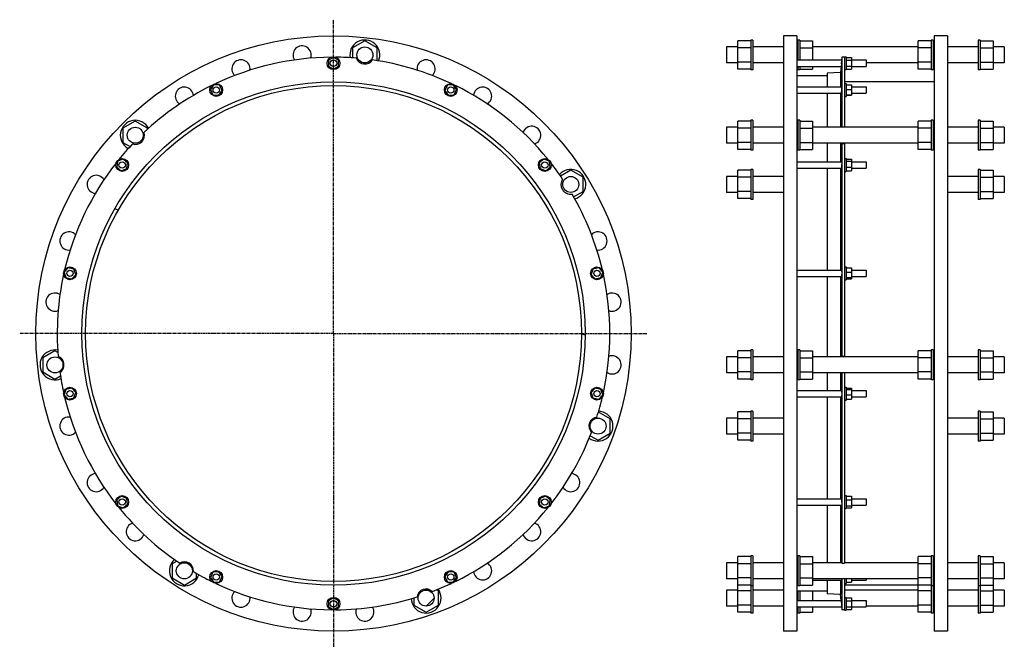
# Model space of a CAD drawing. Header units: millimetres. Extents: x -1442 to 402, y -475 to 700.
import ezdxf

# ---------------------------------------------------------------- set-up
doc = ezdxf.new("R2010")
doc.units = ezdxf.units.MM
doc.header["$LTSCALE"] = 15.367
doc.linetypes.add('CENTER', pattern=[0.6, 0.375, -0.075, 0.075, -0.075])
doc.layers.get('0').update_dxf_attribs({"linetype": 'CONTINUOUS'})
doc.layers.add('AXES', color=7, linetype='CONTINUOUS')
doc.layers.add('SURFS', color=7, linetype='CONTINUOUS')

msp = doc.modelspace()

# ---------------------------------------------------------------- hatches: boundary and pattern name
at = {"linetype": 'Continuous'}
h = msp.add_hatch(dxfattribs=at)
h.set_pattern_fill('DEFAULT__5', color=2, scale=357.632, angle=245, style=0, pattern_type=0)
h.set_pattern_definition([(245, (0, 0), (324.12, -151.14), [])])
edge = h.paths.add_edge_path()
edge.add_arc((-795.7, 634.4), 15, 270, 450)
edge.add_arc((-795.7, 634.4), 15, 90, 270)
h = msp.add_hatch(dxfattribs=at)
h.set_pattern_fill('DEFAULT__4', color=2, scale=9269.54104, angle=165, style=0, pattern_type=0)
h.set_pattern_definition([(165, (0, 0), (-2399, -8954), [])])
edge = h.paths.add_edge_path()
edge.add_arc((-854.4, 112.7), 471.5, 270, 450)
edge.add_arc((-854.4, 112.7), 471.5, 90, 270)
edge.add_arc((-854.4, 112.7), 464.5, 270, 450)
edge.add_arc((-854.4, 112.7), 464.5, 90, 270)
edge = h.paths.add_edge_path()
edge.add_arc((-854.4, 619), 6, 0, 180)
edge.add_arc((-854.4, 619), 6, 180, 360)
edge = h.paths.add_edge_path()
edge.add_arc((-1074.1, 568.8), 6, 25.7143, 205.7143)
edge.add_arc((-1074.1, 568.8), 6, 205.7143, 385.7143)
edge = h.paths.add_edge_path()
edge.add_arc((-1250.2, 428.4), 6, 51.4286, 231.4286)
edge.add_arc((-1250.2, 428.4), 6, 231.4286, 411.4286)
edge = h.paths.add_edge_path()
edge.add_arc((-1348, 225.4), 6, 77.1429, 257.1429)
edge.add_arc((-1348, 225.4), 6, 257.1429, 437.1429)
edge = h.paths.add_edge_path()
edge.add_arc((-1348, 0.1), 6, 102.8571, 282.8571)
edge.add_arc((-1348, 0.1), 6, 282.8571, 462.8571)
edge = h.paths.add_edge_path()
edge.add_arc((-1250.2, -202.9), 6, 128.5714, 308.5714)
edge.add_arc((-1250.2, -202.9), 6, 308.5714, 488.5714)
edge = h.paths.add_edge_path()
edge.add_arc((-1074.1, -343.4), 6, 154.2857, 334.2857)
edge.add_arc((-1074.1, -343.4), 6, 334.2857, 514.2857)
edge = h.paths.add_edge_path()
edge.add_arc((-854.4, -393.5), 6, 180, 360)
edge.add_arc((-854.4, -393.5), 6, 0, 180)
edge = h.paths.add_edge_path()
edge.add_arc((-634.8, -343.4), 6, 205.7143, 385.7143)
edge.add_arc((-634.8, -343.4), 6, 25.7143, 205.7143)
edge = h.paths.add_edge_path()
edge.add_arc((-458.6, -202.9), 6, 231.4286, 411.4286)
edge.add_arc((-458.6, -202.9), 6, 51.4286, 231.4286)
edge = h.paths.add_edge_path()
edge.add_arc((-360.9, 0.1), 6, 257.1429, 437.1429)
edge.add_arc((-360.9, 0.1), 6, 77.1429, 257.1429)
edge = h.paths.add_edge_path()
edge.add_arc((-360.9, 225.4), 6, 282.8571, 462.8571)
edge.add_arc((-360.9, 225.4), 6, 102.8571, 282.8571)
edge = h.paths.add_edge_path()
edge.add_arc((-458.6, 428.4), 6, 308.5714, 488.5714)
edge.add_arc((-458.6, 428.4), 6, 128.5714, 308.5714)
edge = h.paths.add_edge_path()
edge.add_arc((-634.8, 568.8), 6, 334.2857, 514.2857)
edge.add_arc((-634.8, 568.8), 6, 154.2857, 334.2857)
h = msp.add_hatch(dxfattribs=at)
h.set_pattern_fill('DEFAULT__6', color=2, scale=357.632, angle=325, style=0, pattern_type=0)
h.set_pattern_definition([(325, (0, 0), (205.13, 292.955), [])])
edge = h.paths.add_edge_path()
edge.add_arc((-1225.7, 484), 15, 270, 450)
edge.add_arc((-1225.7, 484), 15, 90, 270)
h = msp.add_hatch(dxfattribs=at)
h.set_pattern_fill('DEFAULT__3', color=2, scale=295.411802, angle=5, style=0, pattern_type=0)
h.set_pattern_definition([(5, (0, 0), (-25.75, 294.29), [])])
edge = h.paths.add_edge_path()
edge.add_arc((-409.9, 392), 15, 270, 450)
edge.add_arc((-409.9, 392), 15, 90, 270)
h = msp.add_hatch(dxfattribs=at)
h.set_pattern_fill('DEFAULT__7', color=2, scale=357.632, angle=125, style=0, pattern_type=0)
h.set_pattern_definition([(125, (0, 0), (-292.955, -205.13), [])])
edge = h.paths.add_edge_path()
edge.add_arc((-1376.1, 53.9), 15, 270, 450)
edge.add_arc((-1376.1, 53.9), 15, 90, 270)
h = msp.add_hatch(dxfattribs=at)
h.set_pattern_fill('DEFAULT__2', color=2, scale=73.873345, angle=125, style=0, pattern_type=0)
h.set_pattern_definition([(125, (0, 0), (-60.514, -42.372), [])])
edge = h.paths.add_edge_path()
edge.add_arc((-358.9, -60.7), 15, 270, 450)
edge.add_arc((-358.9, -60.7), 15, 90, 270)
h = msp.add_hatch(dxfattribs=at)
h.set_pattern_fill('S1', color=2, scale=200, angle=85, style=0, pattern_type=0)
h.set_pattern_definition([(85, (0, 0), (-199.24, 17.43), [])])
edge = h.paths.add_edge_path()
edge.add_arc((-1133.8, -331.8), 15, 270, 450)
edge.add_arc((-1133.8, -331.8), 15, 90, 270)
h = msp.add_hatch(dxfattribs=at)
h.set_pattern_fill('DEFAULT__1', color=2, scale=200, angle=45, style=0, pattern_type=0)
h.set_pattern_definition([(45, (0, 0), (-141.42, 141.42), [])])
edge = h.paths.add_edge_path()
edge.add_arc((-681, -382.8), 15, 270, 450)
edge.add_arc((-681, -382.8), 15, 90, 270)

# ---------------------------------------------------------------- linework, layer by layer
at = {"color": 7, "linetype": 'Continuous'}
for p, q in [((-11.5, 670.2), (-11.5, -444.8)), ((13.5, 670.2), (-11.5, 670.2)), ((13.5, 670.2), (13.5, -444.8)), ((270.5, 670.2), (270.5, -444.8)), ((295.5, 670.2), (270.5, 670.2)), ((295.5, 670.2), (295.5, -444.8)), ((-795.7, 661), (-818.7, 647.7)), ((-818.7, 647.7), (-818.7, 628.9)), ((-772.7, 647.7), (-795.7, 661)), ((-772.7, 623.6), (-772.7, 647.7)), ((-97, 649.4), (-118, 649.4)), ((-97, 607.9), (-97, 661)), ((-73, 661), (-97, 661)), ((-73, 647.7), (-97, 647.7)), ((19, 661), (43, 661)), ((19, 647.7), (43, 647.7)), ((43, 661), (43, 625)), ((241, 649.4), (43, 649.4)), ((241, 607.9), (241, 661)), ((265, 661), (241, 661)), ((265, 647.7), (241, 647.7)), ((357, 661), (381, 661)), ((357, 647.7), (381, 647.7)), ((381, 661), (381, 607.9)), ((402, 649.4), (381, 649.4)), ((-854.4, 629.9), (-863.9, 624.5)), ((-844.9, 624.5), (-854.4, 629.9)), ((98, 630.2), (98, 499)), ((103, 630.2), (98, 630.2)), ((106, 629.9), (116, 629.9)), ((116, 629.9), (116, 608)), ((-863.9, 624.5), (-863.9, 613.5)), ((-863.9, 613.5), (-854.4, 608)), ((-854.4, 608), (-844.9, 613.5)), ((-844.9, 613.5), (-844.9, 624.5)), ((-97, 619.4), (-118, 619.4)), ((-73, 621.1), (-97, 621.1)), ((43, 613), (43, 607.9)), ((106, 624.5), (116, 624.5)), ((106, 613.5), (116, 613.5)), ((241, 619.4), (143.5, 619.4)), ((265, 621.1), (241, 621.1)), ((357, 621.1), (381, 621.1)), ((402, 619.4), (381, 619.4)), ((-73, 607.9), (-97, 607.9)), ((70, 595.2), (13.5, 595.2)), ((19, 607.9), (43, 607.9)), ((95, 601.7), (70, 600.2)), ((70, 600.2), (70, 574.8)), ((95, 601.7), (95, 574.8)), ((106, 608), (116, 608)), ((265, 607.9), (241, 607.9)), ((357, 607.9), (381, 607.9)), ((-1078.9, 578.7), (-1085, 569.7)), ((-1067.9, 577.9), (-1078.9, 578.7)), ((-1063.2, 568), (-1067.9, 577.9)), ((-641, 577.9), (-645.7, 568)), ((-630, 578.7), (-641, 577.9)), ((-623.9, 569.7), (-630, 578.7)), ((270.5, 584.2), (103, 584.2)), ((103, 577.1), (103, 499)), ((106, 578.7), (116, 578.7)), ((116, 578.7), (116, 559)), ((-1085, 569.7), (-1080.3, 559.8)), ((-1080.3, 559.8), (-1069.3, 559)), ((-1069.3, 559), (-1063.2, 568)), ((-645.7, 568), (-639.6, 559)), ((-639.6, 559), (-628.6, 559.8)), ((-628.6, 559.8), (-623.9, 569.7)), ((70, 562.8), (70, 499)), ((95, 562.8), (95, 499)), ((106, 569.7), (116, 569.7)), ((106, 559.8), (116, 559.8)), ((106, 559), (116, 559)), ((-1225.7, 510.5), (-1248.7, 497.2)), ((-1202.7, 497.2), (-1225.7, 510.5)), ((-97, 499), (-118, 499)), ((-97, 457.4), (-97, 510.5)), ((-73, 510.5), (-97, 510.5)), ((19, 510.5), (43, 510.5)), ((43, 510.5), (43, 457.4)), ((241, 499), (43, 499)), ((241, 457.4), (241, 510.5)), ((265, 510.5), (241, 510.5)), ((357, 510.5), (381, 510.5)), ((381, 510.5), (381, 457.4)), ((402, 499), (381, 499)), ((-1248.7, 497.2), (-1248.7, 470.7)), ((-1202.7, 495.4), (-1202.7, 497.2)), ((-73, 497.2), (-97, 497.2)), ((19, 497.2), (43, 497.2)), ((265, 497.2), (241, 497.2)), ((357, 497.2), (381, 497.2)), ((-1248.7, 470.7), (-1235.3, 463)), ((-97, 469), (-118, 469)), ((-73, 470.7), (-97, 470.7)), ((19, 470.7), (43, 470.7)), ((241, 469), (43, 469)), ((70, 469), (70, 434.4)), ((95, 469), (95, 434.4)), ((98, 467.8), (98, 69.9)), ((103, 467.8), (98, 467.8)), ((103, 469), (103, 438.7)), ((265, 470.7), (241, 470.7)), ((357, 470.7), (381, 470.7)), ((402, 469), (381, 469)), ((-73, 457.4), (-97, 457.4)), ((19, 457.4), (43, 457.4)), ((265, 457.4), (241, 457.4)), ((357, 457.4), (381, 457.4)), ((-1258.8, 435.2), (-1260.5, 424.4)), ((-1260.5, 424.4), (-1251.9, 417.5)), ((-1248.6, 439.2), (-1258.8, 435.2)), ((-1240, 432.4), (-1248.6, 439.2)), ((-1241.7, 421.5), (-1240, 432.4)), ((-460.3, 439.2), (-468.9, 432.4)), ((-468.9, 432.4), (-467.2, 421.5)), ((-450.1, 435.2), (-460.3, 439.2)), ((-457, 417.5), (-448.4, 424.4)), ((-448.4, 424.4), (-450.1, 435.2)), ((106, 439.2), (116, 439.2)), ((106, 435.2), (116, 435.2)), ((106, 424.4), (116, 424.4)), ((116, 439.2), (116, 417.5)), ((-1251.9, 417.5), (-1241.7, 421.5)), ((-467.2, 421.5), (-457, 417.5)), ((-409.9, 418.6), (-429.2, 407.5)), ((-386.9, 405.3), (-409.9, 418.6)), ((-97, 407), (-118, 407)), ((-97, 365.5), (-97, 418.6)), ((-73, 418.6), (-97, 418.6)), ((70, 422.4), (70, 231.4)), ((95, 422.4), (95, 231.4)), ((106, 417.5), (116, 417.5)), ((357, 418.6), (381, 418.6)), ((381, 418.6), (381, 365.5)), ((402, 407), (381, 407)), ((-386.9, 378.8), (-386.9, 405.3)), ((-73, 405.3), (-97, 405.3)), ((357, 405.3), (381, 405.3)), ((-404.7, 368.5), (-386.9, 378.8)), ((-97, 377), (-118, 377)), ((-73, 378.8), (-97, 378.8)), ((357, 378.8), (381, 378.8)), ((402, 377), (381, 377)), ((-73, 365.5), (-97, 365.5)), ((357, 365.5), (381, 365.5)), ((-1351.2, 235.9), (-1358.7, 227.8)), ((-1358.7, 227.8), (-1355.5, 217.3)), ((-1340.5, 233.4), (-1351.2, 235.9)), ((-1344.8, 214.9), (-1337.3, 222.9)), ((-1337.3, 222.9), (-1340.5, 233.4)), ((-368.4, 233.4), (-371.6, 222.9)), ((-371.6, 222.9), (-364.1, 214.9)), ((-357.7, 235.9), (-368.4, 233.4)), ((-350.2, 227.8), (-357.7, 235.9)), ((-353.4, 217.3), (-350.2, 227.8)), ((103, 223.8), (103, 68.9)), ((106, 235.9), (116, 235.9)), ((106, 227.8), (116, 227.8)), ((116, 235.9), (116, 214.9)), ((-1355.5, 217.3), (-1344.8, 214.9)), ((-364.1, 214.9), (-353.4, 217.3)), ((70, 219.4), (70, 68.9)), ((95, 219.4), (95, 68.9)), ((106, 217.3), (116, 217.3)), ((106, 214.9), (116, 214.9)), ((-1376.1, 80.5), (-1399.1, 67.2)), ((-1370.7, 77.3), (-1376.1, 80.5)), ((-97, 27.4), (-97, 80.5)), ((-73, 80.5), (-97, 80.5)), ((19, 80.5), (43, 80.5)), ((43, 80.5), (43, 27.4)), ((265, 80.5), (241, 80.5)), ((241, 27.4), (241, 80.5)), ((357, 80.5), (381, 80.5)), ((381, 80.5), (381, 27.4)), ((-1399.1, 67.2), (-1399.1, 40.7)), ((-97, 68.9), (-118, 68.9)), ((-73, 67.2), (-97, 67.2)), ((19, 67.2), (43, 67.2)), ((241, 68.9), (43, 68.9)), ((103, 69.9), (98, 69.9)), ((265, 67.2), (241, 67.2)), ((357, 67.2), (381, 67.2)), ((402, 68.9), (381, 68.9)), ((-1399.1, 40.7), (-1376.1, 27.4)), ((-97, 38.9), (-118, 38.9)), ((-73, 40.7), (-97, 40.7)), ((19, 40.7), (43, 40.7)), ((241, 38.9), (43, 38.9)), ((70, 38.9), (70, 6.1)), ((95, 38.9), (95, 6.1)), ((98, 38.9), (98, -317.2)), ((103, 38.9), (103, 1.7)), ((265, 40.7), (241, 40.7)), ((357, 40.7), (381, 40.7)), ((402, 38.9), (381, 38.9)), ((-1376.1, 27.4), (-1365.8, 33.4)), ((-73, 27.4), (-97, 27.4)), ((19, 27.4), (43, 27.4)), ((265, 27.4), (241, 27.4)), ((357, 27.4), (381, 27.4)), ((-1355.5, 8.1), (-1358.7, -2.4)), ((-1344.8, 10.6), (-1355.5, 8.1)), ((-1337.3, 2.5), (-1344.8, 10.6)), ((-1340.5, -8), (-1337.3, 2.5)), ((-364.1, 10.6), (-371.6, 2.5)), ((-371.6, 2.5), (-368.4, -8)), ((-353.4, 8.1), (-364.1, 10.6)), ((-350.2, -2.4), (-353.4, 8.1)), ((106, 10.6), (116, 10.6)), ((106, 8.1), (116, 8.1)), ((116, 10.6), (116, -10.4)), ((-1358.7, -2.4), (-1351.2, -10.4)), ((-1351.2, -10.4), (-1340.5, -8)), ((-368.4, -8), (-357.7, -10.4)), ((-357.7, -10.4), (-350.2, -2.4)), ((70, -5.9), (70, -196.9)), ((95, -5.9), (95, -196.9)), ((106, -2.4), (116, -2.4)), ((106, -10.4), (116, -10.4)), ((-335.9, -47.4), (-358.3, -34.4)), ((-97, -87.2), (-97, -34.1)), ((-73, -34.1), (-97, -34.1)), ((357, -34.1), (381, -34.1)), ((381, -34.1), (381, -87.2)), ((-335.9, -74), (-335.9, -47.4)), ((-97, -45.7), (-118, -45.7)), ((-73, -47.4), (-97, -47.4)), ((357, -47.4), (381, -47.4)), ((402, -45.7), (381, -45.7)), ((-373.7, -78.7), (-358.9, -87.2)), ((-358.9, -87.2), (-335.9, -74)), ((-97, -75.7), (-118, -75.7)), ((-73, -74), (-97, -74)), ((-73, -87.2), (-97, -87.2)), ((357, -74), (381, -74)), ((357, -87.2), (381, -87.2)), ((402, -75.7), (381, -75.7)), ((-1251.9, -192.1), (-1260.5, -198.9)), ((-1260.5, -198.9), (-1258.8, -209.8)), ((-1241.7, -196.1), (-1251.9, -192.1)), ((-1240, -206.9), (-1241.7, -196.1)), ((-467.2, -196.1), (-468.9, -206.9)), ((-457, -192.1), (-467.2, -196.1)), ((-448.4, -198.9), (-457, -192.1)), ((-450.1, -209.8), (-448.4, -198.9)), ((106, -192.1), (116, -192.1)), ((106, -198.9), (116, -198.9)), ((116, -192.1), (116, -213.8)), ((-1258.8, -209.8), (-1248.6, -213.8)), ((-1248.6, -213.8), (-1240, -206.9)), ((-468.9, -206.9), (-460.3, -213.8)), ((-460.3, -213.8), (-450.1, -209.8)), ((70, -208.9), (70, -316.8)), ((95, -208.9), (95, -316.8)), ((103, -213.2), (103, -317.2)), ((106, -209.8), (116, -209.8)), ((106, -213.8), (116, -213.8)), ((-1147.9, -313.4), (-1156.8, -318.5)), ((-73, -305.2), (-97, -305.2)), ((-97, -409.4), (-97, -305.2)), ((19, -305.2), (43, -305.2)), ((43, -305.2), (43, -358.4)), ((265, -305.2), (241, -305.2)), ((241, -358.4), (241, -305.2)), ((357, -305.2), (381, -305.2)), ((381, -305.2), (381, -409.4)), ((-1156.8, -318.5), (-1156.8, -345.1)), ((-97, -316.8), (-118, -316.8)), ((-73, -318.5), (-97, -318.5)), ((19, -318.5), (43, -318.5)), ((98, -316.8), (43, -316.8)), ((98, -317.2), (103, -317.2)), ((241, -316.8), (103, -316.8)), ((265, -318.5), (241, -318.5)), ((357, -318.5), (381, -318.5)), ((402, -316.8), (381, -316.8)), ((-1156.8, -345.1), (-1133.8, -358.4)), ((-1133.8, -358.4), (-1110.8, -345.1)), ((-1110.8, -345.1), (-1110.8, -336.8)), ((-1080.3, -334.3), (-1085, -344.2)), ((-1085, -344.2), (-1078.9, -353.3)), ((-1069.3, -333.5), (-1080.3, -334.3)), ((-1063.2, -342.6), (-1069.3, -333.5)), ((-1067.9, -352.5), (-1063.2, -342.6)), ((-639.6, -333.5), (-645.7, -342.6)), ((-645.7, -342.6), (-641, -352.5)), ((-628.6, -334.3), (-639.6, -333.5)), ((-630, -353.3), (-623.9, -344.2)), ((-623.9, -344.2), (-628.6, -334.3)), ((-97, -346.8), (-118, -346.8)), ((-73, -345.1), (-97, -345.1)), ((19, -345.1), (43, -345.1)), ((241, -346.8), (43, -346.8)), ((70, -349.4), (70, -374.8)), ((95, -349.4), (95, -376.3)), ((98, -346.8), (98, -404.8)), ((103, -346.8), (103, -351.7)), ((116, -346.8), (116, -353.3)), ((265, -345.1), (241, -345.1)), ((357, -345.1), (381, -345.1)), ((402, -346.8), (381, -346.8)), ((-1078.9, -353.3), (-1067.9, -352.5)), ((-658, -369.5), (-661.6, -367.5)), ((-641, -352.5), (-630, -353.3)), ((-97, -367.8), (-118, -367.8)), ((-73, -358.4), (-97, -358.4)), ((19, -358.4), (43, -358.4)), ((265, -358.8), (103, -358.8)), ((241, -367.8), (103, -367.8)), ((106, -353.3), (116, -353.3)), ((265, -358.4), (241, -358.4)), ((241, -409.4), (241, -358.8)), ((270.5, -358.8), (269, -358.8)), ((357, -358.4), (381, -358.4)), ((402, -367.8), (381, -367.8)), ((-854.4, -382.6), (-863.9, -388)), ((-844.9, -388), (-854.4, -382.6)), ((-704, -382.4), (-704, -396.1)), ((-658, -396.1), (-658, -369.5)), ((-73, -369.5), (-97, -369.5)), ((70, -369.8), (13.5, -369.8)), ((43, -369.8), (43, -387.5)), ((95, -376.3), (70, -374.8)), ((106, -382.6), (116, -382.6)), ((116, -382.6), (116, -404.5)), ((265, -369.5), (241, -369.5)), ((357, -369.5), (381, -369.5)), ((-863.9, -388), (-863.9, -399)), ((-863.9, -399), (-854.4, -404.5)), ((-854.4, -404.5), (-844.9, -399)), ((-844.9, -399), (-844.9, -388)), ((-704, -396.1), (-681, -409.4)), ((-681, -409.4), (-658, -396.1)), ((-97, -397.8), (-118, -397.8)), ((-73, -396.1), (-97, -396.1)), ((43, -399.5), (43, -409.4)), ((103, -404.8), (98, -404.8)), ((106, -388), (116, -388)), ((106, -399), (116, -399)), ((106, -404.5), (116, -404.5)), ((241, -397.8), (143.5, -397.8)), ((265, -396.1), (241, -396.1)), ((357, -396.1), (381, -396.1)), ((402, -397.8), (381, -397.8)), ((-73, -409.4), (-97, -409.4)), ((19, -409.4), (43, -409.4)), ((265, -409.4), (241, -409.4)), ((357, -409.4), (381, -409.4)), ((13.5, -444.8), (-11.5, -444.8)), ((295.5, -444.8), (270.5, -444.8))]:
    msp.add_line(p, q, dxfattribs=at)
for centre, radius in [((-854.4, 112.7), 557.5), ((-795.7, 634.4), 15), ((-854.4, 619), 6), ((-854.4, 112.7), 471.5), ((-854.4, 112.7), 464.5), ((-1074.1, 568.8), 6), ((-634.8, 568.8), 12), ((-634.8, 568.8), 6), ((-1225.7, 484), 15), ((-1250.2, 428.4), 6), ((-458.6, 428.4), 12), ((-458.6, 428.4), 6), ((-409.9, 392), 15), ((-1348, 225.4), 6), ((-360.9, 225.4), 12), ((-360.9, 225.4), 6), ((-1376.1, 53.9), 15), ((-1348, 0.1), 6), ((-360.9, 0.1), 12), ((-360.9, 0.1), 6), ((-358.9, -60.7), 15), ((-1250.2, -202.9), 6), ((-458.6, -202.9), 12), ((-458.6, -202.9), 6), ((-1133.8, -331.8), 15), ((-634.8, -343.4), 12), ((-1074.1, -343.4), 6), ((-634.8, -343.4), 6), ((-681, -382.8), 15), ((-854.4, -393.5), 6)]:
    msp.add_circle(centre, radius, dxfattribs=at)
for centre, radius, start, end in [((-854.4, 112.7), 517.5, 85.2485, 89.5326), ((-795.7, 634.4), 17, 200.5859, 326.5569), ((-854.4, 112.7), 517.5, 64.7532, 81.8944), ((-681, 608.3), 17, 313.4903, 187.76), ((-854.4, 112.7), 517.5, 116.1817, 133.3229), ((-854.4, 112.7), 517.5, 39.0389, 63.8183), ((-575.1, 557.3), 17, 300.5678, 174.9814), ((-483.2, 484), 17, 287.8911, 162.3025), ((-1225.7, 484), 17, 252.0145, 17.9855), ((-854.4, 112.7), 517.5, 136.6771, 140.9611), ((-854.4, 112.7), 517.5, 34.0019, 38.104), ((-409.9, 392), 18.5, 146.9856, 277.3001), ((-854.4, 112.7), 517.5, 13.3246, 30.2838), ((-358.9, 286.1), 17, 262.0539, 136.3733), ((-854.4, 112.7), 517.5, 167.6103, 184.7515), ((-854.4, 112.7), 517.5, 347.6103, 12.3897), ((-332.7, 171.5), 17, 249.1392, 123.5529), ((-1376.1, 53.9), 17, 303.4431, 69.4141), ((-332.7, 53.9), 17, 236.4626, 110.8739), ((-854.4, 112.7), 517.5, 188.1056, 192.3897), ((-854.4, 112.7), 517.5, 342.3913, 346.6754), ((-358.9, -60.7), 17, 97.7288, 223.6998), ((-854.4, 112.7), 517.5, 321.896, 339.0372), ((-409.9, -166.6), 17, 210.6332, 84.9028), ((-854.4, 112.7), 517.5, 219.0389, 236.1801), ((-854.4, 112.7), 517.5, 296.1817, 320.9611), ((-483.2, -258.5), 17, 197.7107, 72.1243), ((-1133.8, -331.8), 17, 354.8716, 120.8427), ((-575.1, -331.8), 17, 185.034, 59.4453), ((-854.4, 112.7), 517.5, 239.5342, 243.8183), ((-681, -382.8), 17, 46.3002, 172.2712), ((-854.4, 112.7), 517.5, 290.9628, 295.2468), ((-854.4, 112.7), 517.5, 270.4674, 287.6087)]:
    msp.add_arc(centre, radius, start, end, dxfattribs=at)
for points, knots in [([(97.6, 467), (97.6, 467), (97.5, 467), (97.5, 467), (97.5, 467), (97.4, 467.1), (97.4, 467.3), (97.3, 467.5), (97.3, 467.8), (97.2, 468.1), (97.2, 468.5), (97.1, 468.8), (97.1, 468.9)], [0, 0, 0, 0, 0.018884, 0.040074, 0.065659, 0.096849, 0.178294, 0.286989, 0.423624, 0.588239, 0.780537, 1, 1, 1, 1]), ([(98, 467.8), (98, 467.7), (98, 467.5), (97.9, 467.3), (97.8, 467.2), (97.8, 467.1), (97.7, 467), (97.6, 467), (97.6, 467), (97.6, 467)], [0, 0, 0, 0, 0.389467, 0.547324, 0.680813, 0.790545, 0.877846, 0.945576, 1, 1, 1, 1]), ([(97.8, 69), (97.9, 69), (97.9, 69.3), (98, 69.6), (98, 69.9)], [0, 0, 0, 0, 0.275244, 1, 1, 1, 1]), ([(97.1, -316.8), (97.1, -316.6), (97.1, -316.4), (97.1, -316), (97.1, -315.6), (97.1, -315.3), (97.2, -315.1), (97.2, -315), (97.2, -314.9), (97.2, -314.9), (97.3, -314.8), (97.3, -314.8), (97.3, -314.8), (97.3, -314.8)], [0, 0, 0, 0, 0.224115, 0.420182, 0.587577, 0.72586, 0.834847, 0.878431, 0.914871, 0.944408, 0.967529, 0.985296, 1, 1, 1, 1]), ([(97.3, -314.8), (97.4, -314.8), (97.4, -314.8), (97.4, -314.9), (97.5, -315), (97.5, -315.1), (97.6, -315.2), (97.7, -315.4), (97.7, -315.8), (97.9, -316.4), (98, -316.9), (98, -317.2)], [0, 0, 0, 0, 0.0312, 0.055116, 0.085656, 0.123139, 0.167705, 0.278252, 0.417286, 0.584382, 1, 1, 1, 1])]:
    msp.add_open_spline(points, degree=3, knots=knots, dxfattribs=at)
at = {"layer": 'AXES', "color": 7, "linetype": 'CENTER'}
for q in [(-854.4, 700.5), (-1442.2, 112.7), (-854.4, -475), (-266.7, 112.7)]:
    msp.add_line((-854.4, 112.7), q, dxfattribs=at)
at = {"layer": 'AXES', "color": 7, "linetype": 'Continuous'}
for p, q in [((98, 630.2), (96.7, 617.7)), ((103, 631), (103, 577.1)), ((103, 631), (106, 631)), ((106, 631), (106, 607)), ((13.5, 625), (97.5, 625)), ((13.5, 613), (96.2, 613)), ((96.2, 613), (95, 601.7)), ((96.9, 619), (96.2, 613)), ((116, 625), (143.5, 625)), ((116, 613), (143.5, 613)), ((143.5, 625), (143.5, 613)), ((103, 607), (106, 607)), ((13.5, 574.8), (97.4, 574.8)), ((103, 580.8), (106, 580.8)), ((106, 580.8), (106, 556.8)), ((116, 574.8), (143.5, 574.8)), ((143.5, 574.8), (143.5, 562.8)), ((13.5, 562.8), (96.3, 562.8)), ((103, 556.8), (106, 556.8)), ((116, 562.8), (143.5, 562.8)), ((13.5, 434.4), (97.3, 434.4)), ((103, 440.4), (106, 440.4)), ((103, 438.7), (103, 223.8)), ((106, 440.4), (106, 416.4)), ((116, 434.4), (143.5, 434.4)), ((143.5, 434.4), (143.5, 422.4)), ((13.5, 422.4), (96.5, 422.4)), ((103, 416.4), (106, 416.4)), ((116, 422.4), (143.5, 422.4)), ((13.5, 231.4), (97, 231.4)), ((103, 237.4), (106, 237.4)), ((106, 237.4), (106, 213.4)), ((116, 231.4), (143.5, 231.4)), ((143.5, 231.4), (143.5, 219.4)), ((13.5, 219.4), (96.7, 219.4)), ((103, 213.4), (106, 213.4)), ((116, 219.4), (143.5, 219.4)), ((13.5, 6.1), (96.7, 6.1)), ((103, 12.1), (106, 12.1)), ((103, 1.7), (103, -213.2)), ((106, 12.1), (106, -11.9)), ((116, 6.1), (143.5, 6.1)), ((143.5, 6.1), (143.5, -5.9)), ((13.5, -5.9), (97, -5.9)), ((103, -11.9), (106, -11.9)), ((116, -5.9), (143.5, -5.9)), ((13.5, -196.9), (96.5, -196.9)), ((103, -190.9), (106, -190.9)), ((106, -190.9), (106, -214.9)), ((116, -196.9), (143.5, -196.9)), ((143.5, -196.9), (143.5, -208.9)), ((13.5, -208.9), (97.3, -208.9)), ((103, -214.9), (106, -214.9)), ((116, -208.9), (143.5, -208.9)), ((13.5, -349.4), (15, -349.4)), ((43, -349.4), (97.4, -349.4)), ((106, -346.8), (106, -355.4)), ((116, -349.4), (143.5, -349.4)), ((143.5, -346.8), (143.5, -349.4)), ((103, -351.7), (103, -405.5)), ((103, -355.4), (106, -355.4)), ((96.2, -387.5), (95, -376.3)), ((103, -381.5), (106, -381.5)), ((106, -381.5), (106, -405.5)), ((13.5, -387.5), (96.2, -387.5)), ((13.5, -399.5), (97.5, -399.5)), ((96.2, -387.5), (96.9, -393.5)), ((96.6, -390.5), (96.6, -391.1)), ((96.8, -392.9), (98, -404.8)), ((97.5, -399.4), (97.5, -399.5)), ((103, -405.5), (106, -405.5)), ((116, -387.5), (143.5, -387.5)), ((116, -399.5), (143.5, -399.5)), ((143.5, -387.5), (143.5, -399.5))]:
    msp.add_line(p, q, dxfattribs=at)
for points in [[(96.9, -394.2), (97.2, -396.5), (97.2, -397.1)], [(97.4, -398.7), (97.4, -399), (97.5, -399.2), (97.5, -399.4)]]:
    msp.add_lwpolyline(points, dxfattribs=at)
for centre in [(-854.4, 619), (-1074.1, 568.8), (-1250.2, 428.4), (-1348, 225.4), (-1348, 0.1), (-1250.2, -202.9), (-1074.1, -343.4), (-854.4, -393.5)]:
    msp.add_circle(centre, 12, dxfattribs=at)
for centre, radius, start, end in [((-913.2, 634.4), 17, 339.3196, 213.731), ((-854.4, 112.7), 517.5, 90.4674, 115.2468), ((-1027.8, 608.3), 17, 351.9963, 226.41), ((-1133.8, 557.3), 17, 4.9189, 239.1885), ((-854.4, 112.7), 517.5, 141.896, 166.6754), ((-1299, 392), 17, 30.7483, 265.1596), ((-1350, 286.1), 17, 43.4249, 277.8386), ((-1376.1, 171.5), 17, 56.3475, 290.6171), ((-854.4, 112.7), 517.5, 193.3246, 218.104), ((-1350, -60.7), 17, 82.1768, 316.5882), ((-1299, -166.6), 17, 94.8535, 329.2672), ((-1225.7, -258.5), 17, 107.7761, 342.0457), ((-854.4, 112.7), 517.5, 244.7532, 269.5326), ((-1027.8, -382.8), 17, 133.6054, 8.0168), ((-913.2, -409), 17, 146.2821, 20.6958), ((-795.7, -409), 17, 159.2046, 33.4743)]:
    msp.add_arc(centre, radius, start, end, dxfattribs=at)
for points, knots in [([(97.4, 574.8), (97.4, 574.8), (97.5, 574.8), (97.5, 574.8), (97.5, 574.8), (97.5, 574.7), (97.5, 574.6), (97.5, 574.4), (97.5, 574.1), (97.5, 573.7), (97.5, 573.2), (97.4, 572.6), (97.4, 572), (97.4, 571.3), (97.3, 570.4), (97.2, 569.2), (97, 567.7), (96.9, 566.7), (96.9, 566.2)], [0, 0, 0, 0, 0.002312, 0.00423, 0.006768, 0.013796, 0.023483, 0.050789, 0.088376, 0.135677, 0.191942, 0.256269, 0.327618, 0.404841, 0.486698, 0.65904, 0.833778, 1, 1, 1, 1]), ([(96.9, 566.2), (96.8, 566), (96.8, 565.5), (96.7, 564.9), (96.6, 564.3), (96.5, 563.8), (96.5, 563.4), (96.4, 563.2), (96.4, 563.1), (96.4, 563), (96.3, 562.9), (96.3, 562.9), (96.3, 562.9), (96.3, 562.8), (96.3, 562.8)], [0, 0, 0, 0, 0.212305, 0.405873, 0.576966, 0.722248, 0.838887, 0.885739, 0.924643, 0.955435, 0.978043, 0.986304, 0.992598, 1, 1, 1, 1]), ([(97.3, 434.4), (97.3, 434.4), (97.3, 434.4), (97.3, 434.3), (97.3, 434.3), (97.3, 434.3), (97.4, 434.2), (97.4, 434.1), (97.4, 433.9), (97.4, 433.7), (97.5, 433.5), (97.5, 433.1), (97.5, 432.6), (97.5, 431.9), (97.5, 431.2), (97.5, 430.3), (97.4, 429.4), (97.4, 428.2), (97.2, 426.7), (97.1, 425.3), (97, 424.3), (96.9, 423.9), (96.9, 423.7)], [0, 0, 0, 0, 0.001775, 0.003854, 0.006474, 0.009751, 0.018478, 0.030236, 0.045048, 0.062872, 0.083629, 0.107212, 0.162319, 0.226933, 0.299531, 0.378383, 0.461604, 0.547206, 0.717423, 0.873127, 0.940964, 1, 1, 1, 1]), ([(96.9, 423.7), (96.9, 423.6), (96.8, 423.4), (96.8, 423.1), (96.7, 422.9), (96.7, 422.7), (96.6, 422.6), (96.6, 422.5), (96.5, 422.4), (96.5, 422.4), (96.5, 422.4), (96.5, 422.4)], [0, 0, 0, 0, 0.217169, 0.409445, 0.575555, 0.714539, 0.825717, 0.908939, 0.940345, 0.965376, 1, 1, 1, 1]), ([(97, 231.4), (97, 231.4), (97, 231.4), (97.1, 231.3), (97.1, 231.3), (97.1, 231.3), (97.2, 231.1), (97.2, 231), (97.3, 230.8), (97.3, 230.5), (97.3, 230.2), (97.4, 229.7), (97.4, 229), (97.5, 228.1), (97.5, 227.1), (97.5, 225.7), (97.5, 224.2), (97.4, 222.9), (97.3, 221.9), (97.2, 221.1), (97.1, 220.5), (97, 220.1), (97, 219.9), (96.9, 219.7), (96.9, 219.6), (96.9, 219.5)], [0, 0, 0, 0, 0.002373, 0.005135, 0.00856, 0.012792, 0.023917, 0.038749, 0.057292, 0.079461, 0.105112, 0.13406, 0.200928, 0.277948, 0.362605, 0.4521, 0.633612, 0.719616, 0.798637, 0.868129, 0.925901, 0.949832, 0.970227, 0.986967, 1, 1, 1, 1]), ([(96.9, 219.5), (96.9, 219.5), (96.8, 219.5), (96.8, 219.4), (96.8, 219.4), (96.7, 219.4), (96.7, 219.4)], [0, 0, 0, 0, 0.347515, 0.621708, 0.831881, 1, 1, 1, 1]), ([(96.7, 6.1), (96.7, 6.1), (96.8, 6.1), (96.8, 6), (96.8, 6), (96.9, 5.9), (96.9, 5.9)], [0, 0, 0, 0, 0.168119, 0.378292, 0.652485, 1, 1, 1, 1]), ([(96.9, 5.9), (96.9, 5.9), (96.9, 5.8), (97, 5.6), (97, 5.3), (97.1, 4.9), (97.2, 4.3), (97.3, 3.5), (97.4, 2.6), (97.5, 1.2), (97.5, -0.2), (97.5, -1.6), (97.5, -2.7), (97.4, -3.6), (97.4, -4.3), (97.3, -4.7), (97.3, -5), (97.3, -5.3), (97.2, -5.5), (97.2, -5.7), (97.1, -5.8), (97.1, -5.9), (97.1, -5.9), (97, -5.9), (97, -5.9), (97, -5.9)], [0, 0, 0, 0, 0.013033, 0.029773, 0.050168, 0.074099, 0.131872, 0.201363, 0.280385, 0.366388, 0.547901, 0.637395, 0.722053, 0.799073, 0.865941, 0.894888, 0.920539, 0.942708, 0.961252, 0.976083, 0.987208, 0.99144, 0.994865, 0.997627, 1, 1, 1, 1]), ([(96.5, -196.9), (96.5, -196.9), (96.5, -196.9), (96.5, -197), (96.6, -197), (96.6, -197.1), (96.7, -197.3), (96.7, -197.5), (96.8, -197.7), (96.8, -197.9), (96.9, -198.1), (96.9, -198.2)], [0, 0, 0, 0, 0.034624, 0.059655, 0.091061, 0.174282, 0.285461, 0.424445, 0.590555, 0.782831, 1, 1, 1, 1]), ([(96.9, -198.2), (96.9, -198.4), (97, -198.9), (97.1, -199.9), (97.2, -201.3), (97.4, -202.8), (97.4, -204), (97.5, -204.9), (97.5, -205.7), (97.5, -206.5), (97.5, -207.2), (97.5, -207.7), (97.5, -208.1), (97.4, -208.3), (97.4, -208.5), (97.4, -208.6), (97.4, -208.7), (97.3, -208.8), (97.3, -208.9), (97.3, -208.9), (97.3, -208.9), (97.3, -208.9), (97.3, -208.9)], [0, 0, 0, 0, 0.059036, 0.126873, 0.282578, 0.452794, 0.538397, 0.621618, 0.70047, 0.773068, 0.837681, 0.892788, 0.916372, 0.937129, 0.954953, 0.969764, 0.981522, 0.990249, 0.993526, 0.996146, 0.998225, 1, 1, 1, 1]), ([(97.4, -346.8), (97.4, -347), (97.4, -347.4), (97.5, -347.9), (97.5, -348.3), (97.5, -348.7), (97.5, -348.9), (97.5, -349.1), (97.5, -349.2), (97.5, -349.3), (97.5, -349.3), (97.5, -349.4), (97.5, -349.4), (97.4, -349.4), (97.4, -349.4)], [0, 0, 0, 0, 0.219134, 0.415953, 0.587569, 0.731479, 0.845617, 0.891018, 0.928449, 0.957826, 0.979169, 0.986896, 0.992767, 1, 1, 1, 1])]:
    msp.add_open_spline(points, degree=3, knots=knots, dxfattribs=at)
at = {"layer": 'SURFS', "color": 7, "linetype": 'Continuous'}
for p, q in [((-118, 649.4), (-118, 619.4)), ((-73, 662.4), (-73, 606.4)), ((-69, 662.4), (-73, 662.4)), ((-69, 662.4), (-69, 606.4)), ((-11.5, 649.4), (-69, 649.4)), ((15, 649.4), (13.5, 649.4)), ((15, 662.4), (15, 625)), ((19, 662.4), (15, 662.4)), ((19, 662.4), (19, 625)), ((265, 662.4), (265, 606.4)), ((269, 662.4), (265, 662.4)), ((269, 662.4), (269, 606.4)), ((270.5, 649.4), (269, 649.4)), ((353, 649.4), (295.5, 649.4)), ((353, 662.4), (353, 606.4)), ((357, 662.4), (353, 662.4)), ((357, 662.4), (357, 606.4)), ((402, 649.4), (402, 619.4)), ((-11.5, 619.4), (-69, 619.4)), ((15, 613), (15, 606.4)), ((19, 613), (19, 606.4)), ((270.5, 619.4), (269, 619.4)), ((353, 619.4), (295.5, 619.4)), ((-69, 606.4), (-73, 606.4)), ((19, 606.4), (15, 606.4)), ((269, 606.4), (265, 606.4)), ((357, 606.4), (353, 606.4)), ((-118, 499), (-118, 469)), ((-73, 512), (-73, 456)), ((-69, 512), (-73, 512)), ((-69, 512), (-69, 456)), ((-11.5, 499), (-69, 499)), ((15, 499), (13.5, 499)), ((15, 512), (15, 456)), ((19, 512), (15, 512)), ((19, 512), (19, 456)), ((265, 512), (265, 456)), ((269, 512), (265, 512)), ((269, 512), (269, 456)), ((270.5, 499), (269, 499)), ((353, 499), (295.5, 499)), ((353, 512), (353, 456)), ((357, 512), (353, 512)), ((357, 512), (357, 456)), ((402, 499), (402, 469)), ((-11.5, 469), (-69, 469)), ((15, 469), (13.5, 469)), ((270.5, 469), (269, 469)), ((353, 469), (295.5, 469)), ((-69, 456), (-73, 456)), ((19, 456), (15, 456)), ((269, 456), (265, 456)), ((357, 456), (353, 456)), ((-118, 407), (-118, 377)), ((-73, 420), (-73, 364)), ((-69, 420), (-73, 420)), ((-69, 420), (-69, 364)), ((-11.5, 407), (-69, 407)), ((353, 407), (295.5, 407)), ((353, 420), (353, 364)), ((357, 420), (353, 420)), ((357, 420), (357, 364)), ((402, 407), (402, 377)), ((-11.5, 377), (-69, 377)), ((353, 377), (295.5, 377)), ((-69, 364), (-73, 364)), ((357, 364), (353, 364)), ((-73, 81.9), (-73, 25.9)), ((-69, 81.9), (-73, 81.9)), ((-69, 81.9), (-69, 25.9)), ((15, 81.9), (15, 25.9)), ((19, 81.9), (15, 81.9)), ((19, 81.9), (19, 25.9)), ((269, 81.9), (265, 81.9)), ((265, 81.9), (265, 25.9)), ((269, 81.9), (269, 25.9)), ((357, 81.9), (353, 81.9)), ((353, 81.9), (353, 25.9)), ((357, 81.9), (357, 25.9)), ((-118, 68.9), (-118, 38.9)), ((-11.5, 68.9), (-69, 68.9)), ((15, 68.9), (13.5, 68.9)), ((270.5, 68.9), (269, 68.9)), ((353, 68.9), (295.5, 68.9)), ((402, 68.9), (402, 38.9)), ((-11.5, 38.9), (-69, 38.9)), ((15, 38.9), (13.5, 38.9)), ((270.5, 38.9), (269, 38.9)), ((353, 38.9), (295.5, 38.9)), ((-69, 25.9), (-73, 25.9)), ((19, 25.9), (15, 25.9)), ((269, 25.9), (265, 25.9)), ((357, 25.9), (353, 25.9)), ((-73, -32.7), (-73, -88.7)), ((-69, -32.7), (-73, -32.7)), ((-69, -32.7), (-69, -88.7)), ((357, -32.7), (353, -32.7)), ((353, -32.7), (353, -88.7)), ((357, -32.7), (357, -88.7)), ((-118, -45.7), (-118, -75.7)), ((-11.5, -45.7), (-69, -45.7)), ((353, -45.7), (295.5, -45.7)), ((402, -45.7), (402, -75.7)), ((-69, -88.7), (-73, -88.7)), ((-11.5, -75.7), (-69, -75.7)), ((353, -75.7), (295.5, -75.7)), ((357, -88.7), (353, -88.7)), ((-69, -303.8), (-73, -303.8)), ((-73, -303.8), (-73, -410.8)), ((-69, -303.8), (-69, -410.8)), ((19, -303.8), (15, -303.8)), ((15, -303.8), (15, -359.8)), ((19, -303.8), (19, -359.8)), ((269, -303.8), (265, -303.8)), ((265, -303.8), (265, -410.8)), ((269, -303.8), (269, -410.8)), ((357, -303.8), (353, -303.8)), ((353, -303.8), (353, -410.8)), ((357, -303.8), (357, -410.8)), ((-118, -316.8), (-118, -346.8)), ((-11.5, -316.8), (-69, -316.8)), ((15, -316.8), (13.5, -316.8)), ((270.5, -316.8), (269, -316.8)), ((353, -316.8), (295.5, -316.8)), ((402, -316.8), (402, -346.8)), ((-11.5, -346.8), (-69, -346.8)), ((15, -346.8), (13.5, -346.8)), ((270.5, -346.8), (269, -346.8)), ((353, -346.8), (295.5, -346.8)), ((-118, -367.8), (-118, -397.8)), ((-69, -359.8), (-73, -359.8)), ((-11.5, -367.8), (-69, -367.8)), ((19, -359.8), (15, -359.8)), ((269, -359.8), (265, -359.8)), ((270.5, -367.8), (269, -367.8)), ((353, -367.8), (295.5, -367.8)), ((357, -359.8), (353, -359.8)), ((402, -367.8), (402, -397.8)), ((15, -369.8), (15, -387.5)), ((19, -369.8), (19, -387.5)), ((-11.5, -397.8), (-69, -397.8)), ((15, -399.5), (15, -410.8)), ((19, -399.5), (19, -410.8)), ((270.5, -397.8), (269, -397.8)), ((353, -397.8), (295.5, -397.8)), ((-69, -410.8), (-73, -410.8)), ((19, -410.8), (15, -410.8)), ((269, -410.8), (265, -410.8)), ((357, -410.8), (353, -410.8))]:
    msp.add_line(p, q, dxfattribs=at)
for centre, start, end in [((-795.7, 634.4), 336.4152, 190.6325), ((-1225.7, 484), 27.8374, 242.0516), ((-409.9, 392), 284.9727, 139.3339), ((-1376.1, 53.9), 79.2798, 293.4873), ((-358.9, -60.7), 233.5532, 87.7714), ((-1133.8, -331.8), 130.6939, 344.9147), ((-681, -382.8), 182.1327, 36.3392)]:
    msp.add_arc(centre, 28, start, end, dxfattribs=at)

doc.saveas('drawing.dxf')
